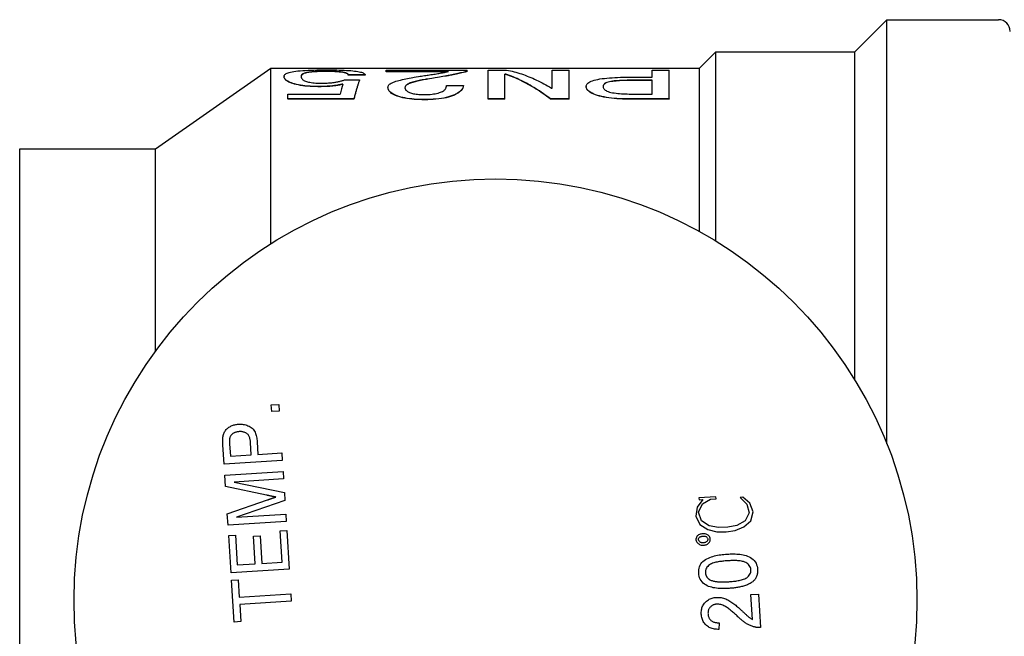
# Model space of a CAD drawing. Header units: millimetres. Extents: x 49 to 3733, y 14 to 375.
# Tile 7 of 9: x 282 to 333, y 343 to 375. Entities that reach past the tile are written whole.
import ezdxf

# ---------------------------------------------------------------- set-up
doc = ezdxf.new("R2010")
doc.units = ezdxf.units.MM
doc.layers.add('DETAIL', color=2, linetype='Continuous')

msp = doc.modelspace()

# ---------------------------------------------------------------- linework, layer by layer
at = {"layer": 'DETAIL'}
for p, q in [((325.211, 372.934), (326.861, 374.584)), ((326.861, 352.738), (326.861, 374.584)), ((326.861, 374.584), (332.611, 374.584)), ((317.211, 372.084), (318.061, 372.934)), ((318.061, 363.179), (318.061, 372.934)), ((318.061, 372.934), (325.211, 372.934)), ((325.211, 356.026), (325.211, 372.934)), ((289.211, 367.934), (295.137, 372.084)), ((295.137, 363.041), (295.137, 372.084)), ((295.137, 372.084), (317.211, 372.084)), ((295.825, 371.652), (295.825, 371.642)), ((297.938, 371.923), (297.938, 371.913)), ((300.006, 371.738), (299.131, 371.738)), ((299.131, 371.738), (299.131, 371.728)), ((300.006, 371.728), (299.131, 371.728)), ((300.006, 371.738), (300.006, 371.728)), ((301.075, 371.912), (301.075, 371.991)), ((301.075, 371.991), (305.256, 371.991)), ((304.283, 371.912), (301.075, 371.912)), ((301.075, 371.902), (301.075, 371.912)), ((304.235, 371.902), (301.075, 371.902)), ((305.256, 371.926), (305.256, 371.991)), ((305.256, 371.916), (305.256, 371.926)), ((306.325, 370.503), (306.325, 371.991)), ((306.325, 371.991), (307.284, 371.991)), ((307.2, 370.503), (307.2, 371.777)), ((307.243, 371.777), (307.2, 371.777)), ((307.243, 371.767), (307.2, 371.767)), ((307.243, 371.767), (307.243, 371.777)), ((309.631, 371.991), (310.506, 371.991)), ((309.631, 371.06), (309.631, 371.991)), ((310.506, 370.503), (310.506, 371.991)), ((314.783, 371.991), (315.658, 371.991)), ((314.783, 371.62), (314.783, 371.991)), ((315.658, 370.503), (315.658, 371.991)), ((317.211, 363.675), (317.211, 372.084)), ((297.563, 371.142), (297.563, 371.132)), ((298.936, 371.485), (299.714, 371.485)), ((299.714, 371.485), (299.714, 371.476)), ((303.317, 371.534), (303.317, 371.544)), ((304.186, 371.192), (305.061, 371.192)), ((305.061, 371.182), (305.061, 371.192)), ((307.94, 371.493), (307.94, 371.493)), ((311.381, 371.142), (311.381, 371.132)), ((313.58, 371.62), (314.783, 371.62)), ((313.798, 371.455), (313.798, 371.465)), ((314.783, 371.465), (313.798, 371.465)), ((314.783, 371.455), (313.798, 371.455)), ((314.783, 370.753), (314.783, 371.465)), ((296.02, 370.753), (298.705, 370.753)), ((296.02, 370.503), (296.02, 370.753)), ((301.172, 371.083), (301.172, 371.093)), ((309.588, 371.06), (309.631, 371.06)), ((313.798, 370.753), (314.783, 370.753)), ((299.422, 370.503), (296.02, 370.503)), ((296.02, 370.503), (296.02, 370.493)), ((299.422, 370.493), (296.02, 370.493)), ((299.422, 370.503), (299.422, 370.493)), ((303.056, 370.46), (303.056, 370.47)), ((307.2, 370.503), (306.325, 370.503)), ((306.325, 370.493), (306.325, 370.503)), ((307.2, 370.493), (306.325, 370.493)), ((307.2, 370.493), (307.2, 370.503)), ((310.506, 370.503), (309.547, 370.503)), ((309.547, 370.493), (309.547, 370.503)), ((310.506, 370.493), (309.547, 370.493)), ((310.506, 370.493), (310.506, 370.503)), ((315.658, 370.503), (313.539, 370.503)), ((313.539, 370.503), (313.539, 370.493)), ((315.658, 370.493), (313.539, 370.493)), ((315.658, 370.503), (315.658, 370.493)), ((282.211, 321.434), (282.211, 367.934)), ((282.211, 367.934), (289.211, 367.934)), ((289.211, 357.516), (289.211, 367.934)), ((295.166, 354.739), (295.55, 354.763)), ((295.188, 354.393), (295.166, 354.739)), ((295.572, 354.417), (295.188, 354.393)), ((295.55, 354.763), (295.572, 354.417)), ((292.739, 351.694), (292.676, 352.681)), ((293.02, 352.735), (293.06, 352.1)), ((294.135, 352.168), (294.094, 352.81)), ((294.439, 352.846), (294.48, 352.19)), ((295.733, 351.884), (292.739, 351.694)), ((293.06, 352.1), (294.135, 352.168)), ((294.48, 352.19), (295.708, 352.268)), ((295.708, 352.268), (295.733, 351.884)), ((292.775, 351.118), (295.769, 351.308)), ((292.812, 350.545), (292.775, 351.118)), ((295.794, 350.924), (293.26, 350.764)), ((295.769, 351.308), (295.794, 350.924)), ((294.914, 350.093), (292.812, 350.545)), ((293.26, 350.764), (295.838, 350.221)), ((292.902, 349.121), (294.965, 349.846)), ((295.838, 350.221), (295.864, 349.823)), ((318.061, 350.008), (317.187, 349.953)), ((317.187, 349.953), (317.193, 349.85)), ((317.193, 349.85), (317.388, 349.862)), ((317.776, 349.887), (318.068, 349.905)), ((318.068, 349.905), (318.061, 350.008)), ((295.864, 349.823), (293.375, 348.96)), ((292.939, 348.547), (292.902, 349.121)), ((293.375, 348.96), (295.908, 349.12)), ((295.908, 349.12), (295.933, 348.737)), ((295.933, 348.737), (292.939, 348.547)), ((292.973, 348.009), (293.318, 348.031)), ((293.094, 346.09), (292.973, 348.009)), ((293.318, 348.031), (293.415, 346.496)), ((294.247, 347.974), (294.592, 347.996)), ((294.337, 346.554), (294.247, 347.974)), ((294.592, 347.996), (294.682, 346.576)), ((295.616, 348.254), (295.962, 348.276)), ((295.719, 346.642), (295.616, 348.254)), ((295.962, 348.276), (296.088, 346.28)), ((293.415, 346.496), (294.337, 346.554)), ((294.682, 346.576), (295.719, 346.642)), ((296.088, 346.28), (293.094, 346.09)), ((293.119, 345.706), (293.464, 345.728)), ((293.255, 343.557), (293.119, 345.706)), ((293.464, 345.728), (293.52, 344.845)), ((293.52, 344.845), (296.169, 345.013)), ((296.169, 345.013), (296.193, 344.629)), ((319.865, 344.975), (320.249, 344.999)), ((319.946, 343.694), (319.865, 344.975)), ((320.249, 344.999), (320.358, 343.272)), ((296.193, 344.629), (293.545, 344.461)), ((293.545, 344.461), (293.601, 343.579)), ((293.601, 343.579), (293.255, 343.557)), ((318.223, 343.522), (318.206, 343.174))]:
    msp.add_line(p, q, dxfattribs=at)
at = {"layer": 'DETAIL', "flags": 128}
for points in [[(295.825, 371.652), (295.829, 371.683), (295.836, 371.708), (295.849, 371.734), (295.87, 371.759), (295.898, 371.784), (295.933, 371.807), (295.977, 371.829), (296.029, 371.85), (296.089, 371.869), (296.163, 371.888), (296.243, 371.904), (296.33, 371.919), (296.431, 371.933), (296.54, 371.946), (296.658, 371.957), (296.786, 371.967), (296.917, 371.975), (297.061, 371.982), (297.211, 371.987), (297.358, 371.992), (297.518, 371.995), (297.679, 371.997), (297.819, 371.999), (297.997, 371.999)], [(297.563, 371.142), (297.413, 371.143), (297.295, 371.147), (297.16, 371.154), (297.028, 371.164), (296.901, 371.177), (296.782, 371.192), (296.668, 371.21), (296.56, 371.23), (296.457, 371.253), (296.364, 371.277), (296.278, 371.302), (296.2, 371.328), (296.13, 371.356), (296.071, 371.383), (296.017, 371.411), (295.973, 371.439), (295.935, 371.467), (295.903, 371.495), (295.878, 371.522), (295.858, 371.549), (295.843, 371.576), (295.833, 371.602), (295.828, 371.624), (295.825, 371.652)], [(297.563, 371.132), (297.421, 371.134), (297.295, 371.137), (297.16, 371.144), (297.027, 371.154), (296.901, 371.167), (296.782, 371.182), (296.668, 371.2), (296.561, 371.22), (296.46, 371.242), (296.366, 371.266), (296.279, 371.292), (296.2, 371.319), (296.129, 371.346), (296.067, 371.374), (296.015, 371.403), (295.971, 371.431), (295.933, 371.459), (295.903, 371.485), (295.878, 371.512), (295.857, 371.54), (295.843, 371.566), (295.833, 371.592), (295.828, 371.614), (295.825, 371.642)], [(297.938, 371.923), (297.821, 371.923), (297.729, 371.921), (297.624, 371.919), (297.522, 371.915), (297.428, 371.911), (297.335, 371.904), (297.251, 371.897), (297.173, 371.889), (297.101, 371.88), (297.036, 371.869), (296.977, 371.858), (296.924, 371.845), (296.882, 371.832), (296.844, 371.818), (296.81, 371.803), (296.786, 371.789), (296.764, 371.774), (296.745, 371.756), (296.73, 371.74), (296.719, 371.723), (296.71, 371.705), (296.704, 371.688), (296.701, 371.671), (296.7, 371.65)], [(297.938, 371.913), (297.829, 371.913), (297.731, 371.911), (297.628, 371.909), (297.526, 371.905), (297.43, 371.901), (297.341, 371.895), (297.257, 371.888), (297.177, 371.879), (297.103, 371.87), (297.038, 371.86), (296.98, 371.848), (296.93, 371.836), (296.888, 371.824), (296.85, 371.811), (296.817, 371.796), (296.789, 371.782), (296.766, 371.766), (296.748, 371.75), (296.733, 371.734), (296.721, 371.717), (296.712, 371.7), (296.705, 371.681), (296.702, 371.665), (296.7, 371.647)], [(296.7, 371.65), (296.702, 371.63), (296.705, 371.614), (296.708, 371.6), (296.714, 371.584), (296.724, 371.566), (296.736, 371.548), (296.752, 371.529), (296.77, 371.511), (296.79, 371.494), (296.819, 371.474), (296.85, 371.456), (296.881, 371.44), (296.927, 371.422), (296.977, 371.404), (297.031, 371.388), (297.09, 371.373), (297.153, 371.359), (297.221, 371.347), (297.298, 371.336), (297.379, 371.327), (297.464, 371.32), (297.552, 371.315), (297.632, 371.313), (297.732, 371.312)], [(299.131, 371.738), (299.129, 371.753), (299.125, 371.764), (299.116, 371.778), (299.103, 371.791), (299.087, 371.803), (299.067, 371.815), (299.041, 371.827), (299.01, 371.838), (298.975, 371.849), (298.936, 371.859), (298.892, 371.868), (298.843, 371.876), (298.788, 371.884), (298.727, 371.891), (298.66, 371.898), (298.591, 371.904), (298.521, 371.909), (298.44, 371.913), (298.358, 371.916), (298.279, 371.919), (298.194, 371.921), (298.109, 371.922), (298.033, 371.923), (297.938, 371.923)], [(299.131, 371.728), (299.129, 371.743), (299.124, 371.755), (299.116, 371.768), (299.103, 371.781), (299.088, 371.793), (299.067, 371.805), (299.041, 371.817), (299.011, 371.828), (298.977, 371.838), (298.938, 371.848), (298.894, 371.857), (298.843, 371.866), (298.788, 371.874), (298.728, 371.881), (298.665, 371.888), (298.596, 371.894), (298.521, 371.899), (298.44, 371.903), (298.357, 371.907), (298.276, 371.909), (298.194, 371.911), (298.103, 371.912), (298.033, 371.913), (297.938, 371.913)], [(297.997, 371.999), (298.149, 371.999), (298.267, 371.998), (298.406, 371.996), (298.544, 371.994), (298.668, 371.99), (298.798, 371.986), (298.923, 371.981), (299.042, 371.975), (299.155, 371.967), (299.261, 371.959), (299.362, 371.95), (299.459, 371.94), (299.545, 371.928), (299.625, 371.916), (299.696, 371.903), (299.76, 371.888), (299.816, 371.873), (299.865, 371.856), (299.903, 371.839), (299.936, 371.82), (299.964, 371.8), (299.984, 371.78), (299.996, 371.762), (300.006, 371.738)], [(301.172, 371.093), (301.177, 371.13), (301.185, 371.159), (301.202, 371.192), (301.226, 371.224), (301.256, 371.255), (301.294, 371.284), (301.34, 371.313), (301.393, 371.34), (301.453, 371.366), (301.514, 371.388), (301.587, 371.412), (301.671, 371.436), (301.742, 371.455), (301.825, 371.475), (301.92, 371.498), (302.009, 371.518), (302.096, 371.537), (302.182, 371.554), (302.27, 371.572), (302.362, 371.589), (302.456, 371.606), (302.529, 371.618), (302.624, 371.634), (302.74, 371.653)], [(302.74, 371.653), (302.828, 371.667), (302.898, 371.678), (302.963, 371.688), (303.047, 371.701), (303.121, 371.713), (303.187, 371.723), (303.247, 371.732), (303.318, 371.743), (303.388, 371.754), (303.467, 371.766), (303.539, 371.777), (303.596, 371.786), (303.669, 371.797), (303.735, 371.808), (303.794, 371.818), (303.855, 371.828), (303.915, 371.839), (303.974, 371.85), (304.029, 371.86), (304.083, 371.871), (304.136, 371.882), (304.175, 371.89), (304.225, 371.9), (304.283, 371.912)], [(305.256, 371.926), (305.201, 371.911), (305.154, 371.897), (305.1, 371.883), (305.045, 371.869), (304.983, 371.854), (304.913, 371.838), (304.843, 371.822), (304.771, 371.806), (304.697, 371.79), (304.615, 371.773), (304.534, 371.757), (304.455, 371.742), (304.374, 371.727), (304.27, 371.708), (304.192, 371.694), (304.105, 371.679), (304.001, 371.661), (303.905, 371.644), (303.826, 371.63), (303.729, 371.614), (303.606, 371.593), (303.513, 371.577), (303.433, 371.563), (303.317, 371.544)], [(305.256, 371.916), (305.202, 371.901), (305.154, 371.888), (305.1, 371.873), (305.044, 371.859), (304.981, 371.844), (304.913, 371.828), (304.845, 371.812), (304.775, 371.797), (304.697, 371.78), (304.615, 371.764), (304.532, 371.747), (304.455, 371.732), (304.378, 371.718), (304.273, 371.699), (304.187, 371.683), (304.102, 371.668), (304.005, 371.651), (303.905, 371.634), (303.832, 371.621), (303.727, 371.604), (303.607, 371.583), (303.514, 371.567), (303.429, 371.553), (303.317, 371.534)], [(309.547, 370.503), (309.451, 370.575), (309.355, 370.645), (309.259, 370.714), (309.163, 370.781), (309.067, 370.847), (308.971, 370.911), (308.875, 370.973), (308.779, 371.034), (308.683, 371.093), (308.587, 371.15), (308.491, 371.206), (308.395, 371.26), (308.299, 371.312), (308.203, 371.363), (308.107, 371.412), (308.011, 371.459), (307.915, 371.505), (307.819, 371.549), (307.723, 371.591), (307.627, 371.632), (307.531, 371.671), (307.435, 371.708), (307.339, 371.743), (307.243, 371.777)], [(309.547, 370.493), (309.451, 370.565), (309.355, 370.636), (309.259, 370.705), (309.163, 370.772), (309.067, 370.837), (308.971, 370.901), (308.875, 370.964), (308.779, 371.024), (308.683, 371.083), (308.587, 371.14), (308.491, 371.196), (308.395, 371.25), (308.299, 371.302), (308.203, 371.353), (308.107, 371.402), (308.011, 371.449), (307.915, 371.495), (307.819, 371.539), (307.723, 371.581), (307.627, 371.622), (307.531, 371.661), (307.435, 371.698), (307.339, 371.733), (307.243, 371.767)], [(307.284, 371.991), (307.38, 371.971), (307.476, 371.95), (307.572, 371.927), (307.668, 371.902), (307.764, 371.876), (307.86, 371.848), (307.956, 371.818), (308.052, 371.787), (308.148, 371.754), (308.244, 371.719), (308.34, 371.683), (308.436, 371.645), (308.532, 371.605), (308.628, 371.564), (308.724, 371.521), (308.82, 371.476), (308.916, 371.43), (309.012, 371.382), (309.108, 371.332), (309.204, 371.281), (309.3, 371.228), (309.396, 371.174), (309.492, 371.117), (309.588, 371.06)], [(298.856, 371.268), (298.803, 371.256), (298.76, 371.246), (298.725, 371.238), (298.68, 371.229), (298.633, 371.22), (298.583, 371.211), (298.531, 371.202), (298.478, 371.194), (298.426, 371.186), (298.373, 371.179), (298.321, 371.173), (298.268, 371.168), (298.216, 371.163), (298.162, 371.159), (298.105, 371.155), (298.046, 371.152), (297.984, 371.149), (297.92, 371.147), (297.863, 371.145), (297.804, 371.144), (297.742, 371.143), (297.696, 371.143), (297.636, 371.142), (297.563, 371.142)], [(298.852, 371.258), (298.804, 371.246), (298.763, 371.237), (298.723, 371.228), (298.678, 371.219), (298.631, 371.21), (298.581, 371.201), (298.528, 371.192), (298.476, 371.183), (298.423, 371.176), (298.37, 371.169), (298.318, 371.163), (298.267, 371.158), (298.213, 371.153), (298.156, 371.149), (298.097, 371.145), (298.036, 371.142), (297.977, 371.139), (297.919, 371.137), (297.863, 371.136), (297.801, 371.134), (297.742, 371.133), (297.695, 371.133), (297.636, 371.133), (297.563, 371.132)], [(297.732, 371.312), (297.809, 371.312), (297.872, 371.313), (297.921, 371.314), (297.983, 371.316), (298.045, 371.319), (298.106, 371.323), (298.169, 371.327), (298.229, 371.332), (298.287, 371.338), (298.343, 371.345), (298.396, 371.352), (298.448, 371.36), (298.495, 371.368), (298.541, 371.377), (298.587, 371.386), (298.632, 371.396), (298.677, 371.407), (298.72, 371.419), (298.758, 371.429), (298.796, 371.44), (298.833, 371.452), (298.861, 371.46), (298.895, 371.472), (298.936, 371.485)], [(299.714, 371.485), (299.702, 371.454), (299.69, 371.421), (299.678, 371.388), (299.665, 371.353), (299.653, 371.318), (299.641, 371.282), (299.629, 371.246), (299.617, 371.208), (299.605, 371.17), (299.592, 371.131), (299.58, 371.091), (299.568, 371.051), (299.556, 371.009), (299.544, 370.967), (299.532, 370.924), (299.52, 370.881), (299.507, 370.836), (299.495, 370.791), (299.483, 370.745), (299.471, 370.698), (299.459, 370.65), (299.447, 370.602), (299.434, 370.553), (299.422, 370.503)], [(299.714, 371.476), (299.702, 371.444), (299.69, 371.411), (299.678, 371.378), (299.665, 371.344), (299.653, 371.309), (299.641, 371.273), (299.629, 371.236), (299.617, 371.199), (299.605, 371.161), (299.592, 371.122), (299.58, 371.082), (299.568, 371.041), (299.556, 371), (299.544, 370.958), (299.532, 370.915), (299.52, 370.871), (299.507, 370.827), (299.495, 370.781), (299.483, 370.735), (299.471, 370.688), (299.459, 370.641), (299.447, 370.592), (299.434, 370.543), (299.422, 370.493)], [(303.317, 371.544), (303.222, 371.528), (303.143, 371.515), (303.081, 371.505), (303.01, 371.492), (302.934, 371.478), (302.855, 371.462), (302.776, 371.446), (302.704, 371.43), (302.637, 371.415), (302.569, 371.398), (302.502, 371.38), (302.442, 371.363), (302.38, 371.343), (302.322, 371.323), (302.271, 371.302), (302.224, 371.281), (302.183, 371.259), (302.148, 371.236), (302.116, 371.212), (302.091, 371.187), (302.072, 371.162), (302.059, 371.136), (302.052, 371.112), (302.047, 371.082)], [(303.317, 371.534), (303.226, 371.519), (303.151, 371.507), (303.082, 371.495), (303.011, 371.483), (302.937, 371.469), (302.857, 371.453), (302.777, 371.436), (302.702, 371.42), (302.631, 371.404), (302.567, 371.388), (302.508, 371.372), (302.446, 371.355), (302.384, 371.335), (302.328, 371.315), (302.277, 371.295), (302.231, 371.274), (302.189, 371.252), (302.151, 371.229), (302.118, 371.204), (302.092, 371.179), (302.073, 371.155), (302.06, 371.127), (302.053, 371.105), (302.048, 371.076)], [(305.061, 371.192), (305.052, 371.15), (305.042, 371.115), (305.026, 371.076), (305.004, 371.034), (304.978, 370.994), (304.946, 370.954), (304.904, 370.911), (304.858, 370.87), (304.806, 370.831), (304.743, 370.79), (304.672, 370.75), (304.592, 370.711), (304.499, 370.673), (304.399, 370.637), (304.292, 370.605), (304.176, 370.576), (304.053, 370.55), (303.922, 370.527), (303.785, 370.509), (303.646, 370.494), (303.498, 370.483), (303.349, 370.475), (303.221, 370.472), (303.056, 370.47)], [(305.061, 371.182), (305.052, 371.141), (305.042, 371.105), (305.026, 371.066), (305.005, 371.026), (304.979, 370.987), (304.946, 370.945), (304.904, 370.901), (304.857, 370.86), (304.805, 370.82), (304.744, 370.781), (304.673, 370.741), (304.592, 370.702), (304.499, 370.663), (304.399, 370.628), (304.291, 370.596), (304.176, 370.566), (304.052, 370.54), (303.922, 370.518), (303.787, 370.5), (303.647, 370.485), (303.498, 370.474), (303.34, 370.465), (303.221, 370.462), (303.056, 370.46)], [(303.073, 370.723), (303.176, 370.725), (303.258, 370.729), (303.35, 370.735), (303.442, 370.745), (303.526, 370.757), (303.606, 370.771), (303.68, 370.787), (303.753, 370.805), (303.822, 370.825), (303.886, 370.846), (303.938, 370.868), (303.986, 370.892), (304.026, 370.916), (304.06, 370.942), (304.089, 370.967), (304.112, 370.992), (304.132, 371.018), (304.148, 371.044), (304.161, 371.069), (304.171, 371.094), (304.178, 371.119), (304.182, 371.139), (304.185, 371.163), (304.186, 371.192)], [(311.381, 371.142), (311.385, 371.183), (311.394, 371.216), (311.412, 371.252), (311.438, 371.288), (311.473, 371.321), (311.516, 371.352), (311.569, 371.383), (311.633, 371.413), (311.704, 371.44), (311.785, 371.465), (311.877, 371.488), (311.98, 371.511), (312.088, 371.53), (312.203, 371.548), (312.326, 371.563), (312.45, 371.576), (312.582, 371.587), (312.723, 371.597), (312.862, 371.605), (312.997, 371.61), (313.147, 371.615), (313.292, 371.618), (313.419, 371.619), (313.58, 371.62)], [(313.539, 370.503), (313.38, 370.504), (313.254, 370.507), (313.11, 370.512), (312.965, 370.52), (312.829, 370.53), (312.691, 370.544), (312.551, 370.561), (312.421, 370.581), (312.3, 370.603), (312.179, 370.628), (312.066, 370.657), (311.961, 370.687), (311.864, 370.72), (311.772, 370.756), (311.693, 370.792), (311.624, 370.829), (311.562, 370.868), (311.511, 370.908), (311.468, 370.947), (311.435, 370.987), (311.41, 371.026), (311.394, 371.065), (311.386, 371.1), (311.381, 371.142)], [(313.539, 370.493), (313.389, 370.495), (313.255, 370.497), (313.11, 370.503), (312.965, 370.511), (312.829, 370.521), (312.691, 370.535), (312.551, 370.552), (312.418, 370.572), (312.292, 370.595), (312.175, 370.62), (312.064, 370.648), (311.961, 370.678), (311.865, 370.711), (311.775, 370.745), (311.694, 370.782), (311.623, 370.82), (311.562, 370.859), (311.511, 370.898), (311.468, 370.938), (311.434, 370.978), (311.41, 371.017), (311.393, 371.056), (311.386, 371.09), (311.381, 371.132)], [(313.798, 371.465), (313.687, 371.464), (313.598, 371.464), (313.499, 371.462), (313.395, 371.46), (313.296, 371.457), (313.203, 371.453), (313.102, 371.448), (313.011, 371.443), (312.918, 371.435), (312.82, 371.426), (312.737, 371.416), (312.653, 371.404), (312.575, 371.389), (312.51, 371.373), (312.45, 371.355), (312.403, 371.335), (312.363, 371.314), (312.33, 371.29), (312.305, 371.268), (312.286, 371.244), (312.272, 371.218), (312.263, 371.194), (312.258, 371.171), (312.256, 371.142)], [(313.798, 371.455), (313.685, 371.455), (313.595, 371.454), (313.501, 371.453), (313.401, 371.45), (313.308, 371.448), (313.207, 371.444), (313.102, 371.438), (313.006, 371.432), (312.917, 371.425), (312.83, 371.417), (312.745, 371.408), (312.66, 371.395), (312.579, 371.38), (312.509, 371.364), (312.451, 371.345), (312.403, 371.325), (312.364, 371.305), (312.333, 371.283), (312.308, 371.26), (312.288, 371.236), (312.273, 371.212), (312.263, 371.185), (312.259, 371.164), (312.256, 371.137)], [(312.256, 371.142), (312.258, 371.113), (312.263, 371.089), (312.272, 371.062), (312.286, 371.035), (312.305, 371.008), (312.329, 370.981), (312.362, 370.954), (312.402, 370.928), (312.451, 370.902), (312.509, 370.879), (312.575, 370.858), (312.653, 370.839), (312.737, 370.822), (312.822, 370.808), (312.916, 370.796), (313.008, 370.786), (313.104, 370.777), (313.203, 370.77), (313.3, 370.765), (313.399, 370.76), (313.499, 370.757), (313.597, 370.755), (313.687, 370.754), (313.798, 370.753)], [(303.056, 370.47), (302.91, 370.471), (302.794, 370.474), (302.663, 370.48), (302.527, 370.489), (302.4, 370.5), (302.281, 370.513), (302.163, 370.53), (302.042, 370.552), (301.933, 370.574), (301.833, 370.599), (301.736, 370.628), (301.643, 370.66), (301.56, 370.694), (301.487, 370.728), (301.424, 370.762), (301.366, 370.798), (301.315, 370.836), (301.275, 370.873), (301.242, 370.91), (301.216, 370.947), (301.195, 370.985), (301.182, 371.021), (301.176, 371.053), (301.172, 371.093)], [(303.056, 370.46), (302.919, 370.462), (302.795, 370.465), (302.663, 370.47), (302.528, 370.479), (302.401, 370.49), (302.281, 370.504), (302.165, 370.521), (302.05, 370.541), (301.938, 370.564), (301.833, 370.59), (301.734, 370.619), (301.643, 370.651), (301.56, 370.684), (301.486, 370.719), (301.421, 370.754), (301.364, 370.79), (301.316, 370.827), (301.275, 370.863), (301.242, 370.901), (301.215, 370.938), (301.195, 370.975), (301.182, 371.012), (301.176, 371.044), (301.172, 371.083)], [(302.047, 371.082), (302.051, 371.057), (302.055, 371.036), (302.06, 371.02), (302.069, 370.998), (302.082, 370.977), (302.098, 370.957), (302.12, 370.935), (302.145, 370.913), (302.174, 370.893), (302.206, 370.873), (302.242, 370.854), (302.282, 370.835), (302.331, 370.816), (302.381, 370.798), (302.433, 370.784), (302.491, 370.771), (302.561, 370.758), (302.627, 370.748), (302.696, 370.74), (302.769, 370.733), (302.846, 370.729), (302.919, 370.726), (302.988, 370.724), (303.073, 370.723)], [(292.679, 353.08), (292.687, 353.127), (292.695, 353.173), (292.707, 353.219), (292.722, 353.264), (292.74, 353.308), (292.76, 353.35), (292.784, 353.391), (292.811, 353.43), (292.841, 353.466), (292.873, 353.501), (292.908, 353.532), (292.945, 353.562), (292.984, 353.589), (293.024, 353.613), (293.065, 353.636), (293.108, 353.657), (293.151, 353.675), (293.195, 353.692), (293.241, 353.706), (293.286, 353.718), (293.332, 353.728), (293.379, 353.735), (293.426, 353.74), (293.473, 353.745)], [(293.473, 353.745), (293.536, 353.747), (293.599, 353.747), (293.662, 353.743), (293.724, 353.735), (293.786, 353.724), (293.847, 353.709), (293.908, 353.691), (293.966, 353.668), (294.023, 353.641), (294.078, 353.61), (294.131, 353.576), (294.181, 353.537), (294.225, 353.492), (294.264, 353.443), (294.299, 353.39), (294.328, 353.334), (294.353, 353.276), (294.374, 353.217), (294.392, 353.157), (294.406, 353.095), (294.418, 353.033), (294.427, 352.971), (294.433, 352.908), (294.439, 352.846)], [(292.676, 352.681), (292.675, 352.697), (292.674, 352.714), (292.673, 352.731), (292.673, 352.747), (292.672, 352.764), (292.671, 352.781), (292.671, 352.797), (292.67, 352.814), (292.67, 352.831), (292.669, 352.847), (292.669, 352.864), (292.669, 352.881), (292.669, 352.897), (292.669, 352.914), (292.669, 352.931), (292.669, 352.947), (292.67, 352.964), (292.67, 352.981), (292.671, 352.997), (292.672, 353.014), (292.674, 353.03), (292.675, 353.047), (292.677, 353.064), (292.679, 353.08)], [(293.027, 353.044), (293.024, 353.031), (293.022, 353.018), (293.02, 353.006), (293.018, 352.993), (293.017, 352.98), (293.016, 352.967), (293.015, 352.954), (293.015, 352.941), (293.014, 352.928), (293.014, 352.916), (293.014, 352.903), (293.014, 352.89), (293.014, 352.877), (293.014, 352.864), (293.015, 352.851), (293.015, 352.838), (293.015, 352.825), (293.016, 352.812), (293.016, 352.799), (293.017, 352.787), (293.018, 352.774), (293.018, 352.761), (293.019, 352.748), (293.02, 352.735)], [(293.509, 353.362), (293.484, 353.359), (293.458, 353.357), (293.433, 353.353), (293.407, 353.349), (293.382, 353.344), (293.357, 353.337), (293.333, 353.33), (293.308, 353.322), (293.284, 353.312), (293.261, 353.302), (293.238, 353.29), (293.215, 353.278), (293.194, 353.264), (293.172, 353.25), (293.152, 353.234), (293.133, 353.217), (293.115, 353.199), (293.098, 353.179), (293.082, 353.159), (293.067, 353.138), (293.054, 353.116), (293.043, 353.092), (293.035, 353.068), (293.027, 353.044)], [(294.094, 352.81), (294.091, 352.849), (294.087, 352.887), (294.081, 352.925), (294.074, 352.963), (294.066, 353.001), (294.055, 353.038), (294.043, 353.075), (294.028, 353.11), (294.011, 353.145), (293.991, 353.178), (293.967, 353.208), (293.941, 353.236), (293.912, 353.262), (293.88, 353.284), (293.847, 353.303), (293.812, 353.32), (293.776, 353.333), (293.739, 353.344), (293.701, 353.352), (293.663, 353.358), (293.625, 353.362), (293.586, 353.364), (293.548, 353.363), (293.509, 353.362)], [(295.398, 349.994), (295.377, 349.997), (295.357, 350.001), (295.337, 350.005), (295.317, 350.009), (295.296, 350.013), (295.276, 350.017), (295.256, 350.022), (295.236, 350.026), (295.216, 350.03), (295.196, 350.034), (295.175, 350.038), (295.155, 350.042), (295.135, 350.046), (295.115, 350.051), (295.095, 350.055), (295.075, 350.059), (295.055, 350.063), (295.034, 350.067), (295.014, 350.071), (294.994, 350.076), (294.974, 350.08), (294.954, 350.084), (294.934, 350.089), (294.914, 350.093)], [(294.965, 349.846), (294.983, 349.853), (295.001, 349.859), (295.019, 349.865), (295.037, 349.871), (295.055, 349.877), (295.073, 349.884), (295.091, 349.89), (295.109, 349.896), (295.127, 349.902), (295.145, 349.908), (295.163, 349.915), (295.181, 349.921), (295.199, 349.927), (295.217, 349.933), (295.235, 349.939), (295.253, 349.945), (295.271, 349.951), (295.289, 349.957), (295.307, 349.964), (295.325, 349.97), (295.343, 349.976), (295.361, 349.982), (295.379, 349.988), (295.398, 349.994)], [(317.388, 349.862), (317.103, 349.477), (317.025, 349.008), (317.234, 348.582), (317.638, 348.324), (318.102, 348.203), (318.583, 348.201), (319.058, 348.279), (319.505, 348.456), (319.859, 348.777), (319.975, 349.236), (319.805, 349.678), (319.445, 349.994), (319.306, 349.963), (319.652, 349.635), (319.775, 349.178), (319.56, 348.762), (319.138, 348.535), (318.667, 348.439), (318.186, 348.421), (317.714, 348.507), (317.318, 348.773), (317.171, 349.221), (317.364, 349.652), (317.776, 349.887)], [(317.633, 348.047), (317.594, 348.067), (317.552, 348.082), (317.51, 348.091), (317.466, 348.097), (317.422, 348.1), (317.379, 348.1), (317.335, 348.096), (317.291, 348.089), (317.249, 348.078), (317.208, 348.063), (317.168, 348.044), (317.132, 348.019), (317.099, 347.99), (317.072, 347.955), (317.053, 347.916), (317.039, 347.874), (317.031, 347.831), (317.03, 347.787), (317.038, 347.744), (317.056, 347.704), (317.08, 347.667), (317.108, 347.634), (317.141, 347.604), (317.175, 347.577)], [(317.209, 347.709), (317.191, 347.73), (317.176, 347.753), (317.164, 347.778), (317.159, 347.805), (317.159, 347.832), (317.166, 347.859), (317.178, 347.884), (317.194, 347.906), (317.214, 347.925), (317.237, 347.94), (317.262, 347.951), (317.288, 347.96), (317.315, 347.968), (317.342, 347.973), (317.369, 347.977), (317.397, 347.98), (317.424, 347.981), (317.451, 347.98), (317.479, 347.978), (317.506, 347.973), (317.533, 347.966), (317.558, 347.955), (317.581, 347.94), (317.6, 347.92)], [(317.175, 347.577), (317.212, 347.553), (317.252, 347.534), (317.294, 347.522), (317.337, 347.515), (317.381, 347.513), (317.425, 347.514), (317.468, 347.519), (317.512, 347.527), (317.554, 347.539), (317.595, 347.555), (317.634, 347.575), (317.669, 347.601), (317.701, 347.632), (317.727, 347.667), (317.747, 347.706), (317.762, 347.747), (317.769, 347.79), (317.769, 347.834), (317.763, 347.878), (317.75, 347.92), (317.729, 347.958), (317.701, 347.993), (317.669, 348.022), (317.633, 348.047)], [(317.6, 347.92), (317.617, 347.898), (317.629, 347.873), (317.637, 347.847), (317.64, 347.82), (317.637, 347.792), (317.631, 347.765), (317.621, 347.74), (317.606, 347.717), (317.588, 347.696), (317.566, 347.679), (317.542, 347.666), (317.516, 347.656), (317.49, 347.648), (317.463, 347.642), (317.436, 347.638), (317.409, 347.635), (317.381, 347.635), (317.354, 347.637), (317.326, 347.641), (317.3, 347.649), (317.275, 347.659), (317.251, 347.673), (317.229, 347.69), (317.209, 347.709)], [(317.174, 346.076), (317.173, 346.159), (317.178, 346.241), (317.193, 346.322), (317.216, 346.402), (317.248, 346.478), (317.288, 346.55), (317.336, 346.617), (317.393, 346.677), (317.456, 346.73), (317.525, 346.776), (317.598, 346.815), (317.672, 346.852), (317.748, 346.884), (317.825, 346.913), (317.903, 346.939), (317.983, 346.963), (318.063, 346.982), (318.144, 346.999), (318.225, 347.013), (318.307, 347.024), (318.389, 347.034), (318.471, 347.042), (318.553, 347.049), (318.636, 347.055)], [(318.636, 347.055), (318.718, 347.059), (318.801, 347.063), (318.883, 347.065), (318.966, 347.065), (319.048, 347.063), (319.13, 347.06), (319.213, 347.054), (319.295, 347.045), (319.377, 347.034), (319.458, 347.019), (319.538, 347.001), (319.618, 346.978), (319.695, 346.951), (319.771, 346.918), (319.844, 346.879), (319.913, 346.834), (319.977, 346.782), (320.035, 346.723), (320.085, 346.658), (320.126, 346.586), (320.158, 346.51), (320.182, 346.431), (320.198, 346.35), (320.207, 346.268)], [(318.656, 346.71), (318.597, 346.705), (318.537, 346.701), (318.477, 346.695), (318.417, 346.689), (318.358, 346.682), (318.298, 346.675), (318.239, 346.666), (318.18, 346.657), (318.121, 346.645), (318.062, 346.633), (318.004, 346.618), (317.947, 346.602), (317.89, 346.583), (317.834, 346.56), (317.78, 346.534), (317.73, 346.502), (317.683, 346.464), (317.64, 346.422), (317.601, 346.376), (317.57, 346.326), (317.544, 346.271), (317.528, 346.214), (317.52, 346.154), (317.52, 346.094)], [(319.861, 346.246), (319.853, 346.306), (319.837, 346.363), (319.812, 346.418), (319.78, 346.468), (319.742, 346.514), (319.698, 346.554), (319.65, 346.591), (319.6, 346.622), (319.545, 346.647), (319.489, 346.667), (319.431, 346.682), (319.372, 346.693), (319.313, 346.702), (319.254, 346.709), (319.194, 346.714), (319.134, 346.718), (319.075, 346.72), (319.015, 346.721), (318.955, 346.721), (318.895, 346.72), (318.836, 346.718), (318.776, 346.716), (318.716, 346.713), (318.656, 346.71)], [(318.748, 345.289), (318.665, 345.285), (318.583, 345.282), (318.5, 345.28), (318.418, 345.279), (318.335, 345.281), (318.253, 345.285), (318.17, 345.29), (318.088, 345.299), (318.006, 345.31), (317.925, 345.325), (317.845, 345.344), (317.765, 345.366), (317.687, 345.394), (317.611, 345.426), (317.539, 345.465), (317.469, 345.51), (317.405, 345.562), (317.348, 345.621), (317.298, 345.687), (317.255, 345.758), (317.223, 345.834), (317.199, 345.913), (317.183, 345.994), (317.174, 346.076)], [(317.52, 346.094), (317.522, 346.076), (317.524, 346.057), (317.526, 346.039), (317.53, 346.021), (317.535, 346.003), (317.54, 345.985), (317.546, 345.968), (317.553, 345.951), (317.561, 345.934), (317.569, 345.917), (317.578, 345.901), (317.588, 345.885), (317.598, 345.87), (317.61, 345.855), (317.621, 345.841), (317.634, 345.827), (317.647, 345.814), (317.66, 345.801), (317.674, 345.789), (317.688, 345.777), (317.703, 345.766), (317.718, 345.755), (317.733, 345.745), (317.749, 345.734)], [(318.725, 345.635), (318.784, 345.639), (318.844, 345.644), (318.903, 345.649), (318.963, 345.655), (319.022, 345.661), (319.082, 345.669), (319.141, 345.677), (319.2, 345.687), (319.259, 345.698), (319.317, 345.711), (319.375, 345.725), (319.433, 345.741), (319.489, 345.76), (319.545, 345.783), (319.599, 345.809), (319.649, 345.841), (319.696, 345.878), (319.738, 345.92), (319.776, 345.966), (319.809, 346.016), (319.835, 346.07), (319.852, 346.127), (319.861, 346.187), (319.861, 346.246)], [(320.207, 346.268), (320.208, 346.239), (320.208, 346.209), (320.208, 346.18), (320.207, 346.151), (320.205, 346.121), (320.202, 346.092), (320.197, 346.063), (320.192, 346.034), (320.185, 346.005), (320.178, 345.977), (320.169, 345.949), (320.159, 345.921), (320.148, 345.894), (320.136, 345.867), (320.122, 345.841), (320.108, 345.815), (320.092, 345.79), (320.076, 345.766), (320.058, 345.742), (320.04, 345.719), (320.02, 345.697), (320, 345.676), (319.979, 345.655), (319.957, 345.635)], [(317.749, 345.734), (317.786, 345.717), (317.824, 345.701), (317.863, 345.687), (317.903, 345.676), (317.943, 345.667), (317.984, 345.658), (318.024, 345.651), (318.065, 345.645), (318.106, 345.64), (318.147, 345.635), (318.188, 345.632), (318.23, 345.629), (318.271, 345.627), (318.312, 345.626), (318.353, 345.625), (318.395, 345.624), (318.436, 345.624), (318.477, 345.625), (318.518, 345.625), (318.56, 345.627), (318.601, 345.628), (318.642, 345.63), (318.683, 345.632), (318.725, 345.635)], [(319.957, 345.635), (319.914, 345.604), (319.87, 345.574), (319.825, 345.547), (319.778, 345.521), (319.73, 345.498), (319.681, 345.477), (319.632, 345.457), (319.582, 345.439), (319.532, 345.422), (319.481, 345.406), (319.43, 345.392), (319.378, 345.379), (319.327, 345.367), (319.275, 345.356), (319.222, 345.346), (319.17, 345.336), (319.118, 345.328), (319.065, 345.32), (319.012, 345.313), (318.96, 345.307), (318.907, 345.302), (318.854, 345.298), (318.801, 345.293), (318.748, 345.289)], [(317.308, 343.962), (317.306, 344.017), (317.307, 344.071), (317.311, 344.125), (317.317, 344.179), (317.328, 344.232), (317.342, 344.285), (317.359, 344.336), (317.381, 344.386), (317.407, 344.433), (317.436, 344.479), (317.468, 344.523), (317.504, 344.564), (317.542, 344.602), (317.583, 344.637), (317.626, 344.67), (317.672, 344.7), (317.719, 344.727), (317.768, 344.75), (317.818, 344.77), (317.87, 344.787), (317.923, 344.8), (317.976, 344.811), (318.03, 344.818), (318.084, 344.823)], [(318.084, 344.823), (318.145, 344.825), (318.206, 344.824), (318.268, 344.819), (318.328, 344.811), (318.389, 344.799), (318.448, 344.784), (318.507, 344.766), (318.564, 344.744), (318.621, 344.72), (318.676, 344.693), (318.73, 344.664), (318.784, 344.633), (318.836, 344.601), (318.887, 344.567), (318.936, 344.531), (318.985, 344.493), (319.033, 344.455), (319.081, 344.417), (319.128, 344.377), (319.175, 344.337), (319.221, 344.297), (319.267, 344.256), (319.313, 344.215), (319.358, 344.174)], [(318.107, 344.478), (318.076, 344.475), (318.045, 344.471), (318.014, 344.464), (317.983, 344.456), (317.953, 344.446), (317.924, 344.435), (317.896, 344.421), (317.869, 344.405), (317.842, 344.388), (317.817, 344.368), (317.794, 344.347), (317.772, 344.325), (317.751, 344.301), (317.732, 344.276), (317.715, 344.25), (317.699, 344.222), (317.686, 344.194), (317.675, 344.164), (317.667, 344.134), (317.661, 344.103), (317.656, 344.072), (317.654, 344.04), (317.653, 344.009), (317.654, 343.977)], [(319.196, 343.832), (319.156, 343.869), (319.116, 343.905), (319.076, 343.942), (319.036, 343.978), (318.995, 344.013), (318.954, 344.049), (318.913, 344.084), (318.871, 344.118), (318.829, 344.152), (318.787, 344.186), (318.745, 344.22), (318.702, 344.252), (318.658, 344.284), (318.613, 344.314), (318.567, 344.343), (318.521, 344.371), (318.473, 344.396), (318.424, 344.418), (318.373, 344.438), (318.321, 344.454), (318.269, 344.467), (318.215, 344.475), (318.161, 344.478), (318.107, 344.478)], [(318.206, 343.174), (318.151, 343.176), (318.095, 343.18), (318.039, 343.186), (317.984, 343.194), (317.93, 343.206), (317.876, 343.219), (317.822, 343.236), (317.77, 343.256), (317.72, 343.28), (317.671, 343.307), (317.624, 343.337), (317.58, 343.372), (317.539, 343.409), (317.5, 343.449), (317.465, 343.493), (317.434, 343.539), (317.406, 343.587), (317.382, 343.637), (317.362, 343.689), (317.345, 343.743), (317.331, 343.797), (317.321, 343.852), (317.314, 343.907), (317.308, 343.962)], [(317.654, 343.977), (317.658, 343.943), (317.662, 343.909), (317.669, 343.876), (317.678, 343.842), (317.689, 343.81), (317.703, 343.779), (317.719, 343.748), (317.738, 343.72), (317.759, 343.692), (317.781, 343.667), (317.806, 343.643), (317.833, 343.621), (317.861, 343.602), (317.89, 343.584), (317.921, 343.569), (317.953, 343.556), (317.985, 343.545), (318.018, 343.537), (318.052, 343.53), (318.086, 343.525), (318.12, 343.522), (318.154, 343.52), (318.188, 343.521), (318.223, 343.522)], [(320.09, 343.289), (320.047, 343.3), (320.004, 343.311), (319.962, 343.323), (319.92, 343.337), (319.878, 343.353), (319.837, 343.37), (319.797, 343.388), (319.757, 343.407), (319.718, 343.427), (319.679, 343.448), (319.641, 343.47), (319.603, 343.493), (319.566, 343.518), (319.53, 343.543), (319.494, 343.569), (319.459, 343.596), (319.425, 343.624), (319.391, 343.653), (319.358, 343.682), (319.324, 343.711), (319.292, 343.74), (319.26, 343.771), (319.228, 343.801), (319.196, 343.832)], [(319.358, 344.174), (319.381, 344.152), (319.404, 344.13), (319.427, 344.108), (319.45, 344.087), (319.473, 344.065), (319.497, 344.043), (319.52, 344.022), (319.543, 344), (319.567, 343.979), (319.59, 343.958), (319.614, 343.936), (319.637, 343.915), (319.661, 343.894), (319.685, 343.873), (319.709, 343.853), (319.734, 343.832), (319.759, 343.812), (319.784, 343.793), (319.81, 343.775), (319.836, 343.757), (319.863, 343.74), (319.89, 343.724), (319.918, 343.709), (319.946, 343.694)], [(320.358, 343.272), (320.347, 343.271), (320.336, 343.27), (320.325, 343.27), (320.313, 343.269), (320.302, 343.269), (320.291, 343.268), (320.28, 343.268), (320.268, 343.268), (320.257, 343.268), (320.246, 343.269), (320.235, 343.269), (320.223, 343.27), (320.212, 343.271), (320.201, 343.272), (320.19, 343.273), (320.178, 343.274), (320.167, 343.275), (320.156, 343.277), (320.145, 343.279), (320.134, 343.281), (320.123, 343.283), (320.112, 343.285), (320.101, 343.287), (320.09, 343.289)]]:
    msp.add_lwpolyline(points, dxfattribs=at)
at = {"layer": 'DETAIL'}
msp.add_circle((306.711, 344.684), 21.7, dxfattribs=at)
msp.add_arc((332.611, 373.984), 0.6, 0, 90, dxfattribs=at)
msp.add_ellipse((298.781, 344.512), major_axis=(0.616, 27.582), ratio=0.0774, start_param=0.247147, end_param=0.314843, dxfattribs=at)

doc.saveas('drawing.dxf')
